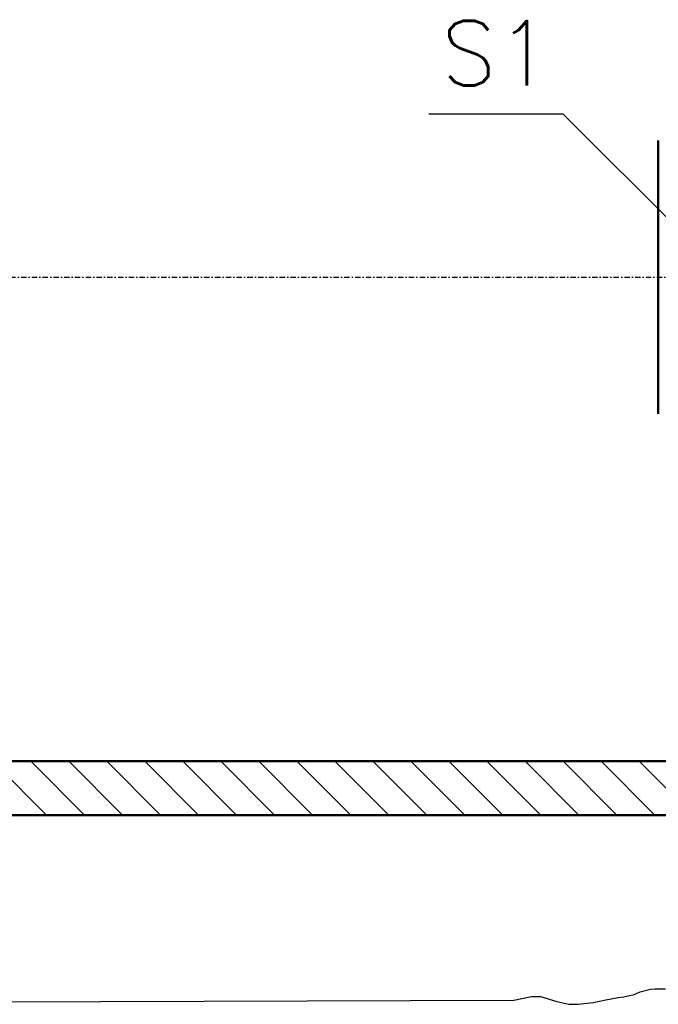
# Model space of a CAD drawing. Header units: millimetres. Extents: x -187295 to -99325, y -133089 to -73689.
# Tile 13 of 34: x -151037 to -148067, y -123403 to -118828. Entities that reach past the tile are written whole.
import ezdxf

# ---------------------------------------------------------------- set-up
doc = ezdxf.new("R2010")
doc.units = ezdxf.units.MM
doc.header["$LTSCALE"] = 50
doc.linetypes.add('DASHDOT', pattern=[1, 0.5, -0.25, 0, -0.25])
doc.layers.add('AM_0', color=7, linetype='Continuous', lineweight=50)
doc.layers.add('KOSMETYKA', color=7, linetype='Continuous')
doc.styles.add('ROMANS', font='romans', dxfattribs={"width": 0.8})

msp = doc.modelspace()

# ---------------------------------------------------------------- linework, layer by layer
at = {"color": 3}
for p, q in [((-150911.771, -122524.14), (-151161.771, -122274.14)), ((-150734.994, -122524.14), (-150984.994, -122274.14)), ((-150558.217, -122524.14), (-150808.217, -122274.14)), ((-150381.44, -122524.14), (-150631.44, -122274.14)), ((-150204.664, -122524.14), (-150454.664, -122274.14)), ((-150027.887, -122524.14), (-150277.887, -122274.14)), ((-149851.11, -122524.14), (-150101.11, -122274.14)), ((-149674.334, -122524.14), (-149924.334, -122274.14)), ((-149497.557, -122524.14), (-149747.557, -122274.14)), ((-149320.78, -122524.14), (-149570.78, -122274.14)), ((-149144.004, -122524.14), (-149394.004, -122274.14)), ((-148967.227, -122524.14), (-149217.227, -122274.14)), ((-148790.45, -122524.14), (-149040.45, -122274.14)), ((-148613.674, -122524.14), (-148863.674, -122274.14)), ((-148436.897, -122524.14), (-148686.897, -122274.14)), ((-148260.12, -122524.14), (-148510.12, -122274.14)), ((-148083.343, -122524.14), (-148333.343, -122274.14)), ((-147906.567, -122524.14), (-148156.567, -122274.14))]:
    msp.add_line(p, q, dxfattribs=at)
at = {"layer": 'AM_0'}
for p, q in [((-148066.922, -120659.14), (-148066.922, -119389.14)), ((-152112.647, -122274.14), (-148000.954, -122274.14)), ((-152325.954, -122524.14), (-148320.954, -122524.14)), ((-148320.954, -122524.14), (-148098.259, -122524.14)), ((-148098.259, -122524.14), (-147325.954, -122524.14))]:
    msp.add_line(p, q, dxfattribs=at)
at = {"layer": 'KOSMETYKA', "color": 3}
for p, q in [((-149133.44, -119264.693), (-148511.689, -119264.693)), ((-148511.689, -119264.693), (-147905.482, -119868.86)), ((-148320.954, -122274.14), (-148098.259, -122274.14)), ((-150972.605, -122524.14), (-150749.91, -122524.14)), ((-150972.605, -122524.14), (-150749.91, -122524.14)), ((-150265.498, -122524.14), (-150042.803, -122524.14)), ((-150265.498, -122524.14), (-150042.803, -122524.14)), ((-149558.391, -122524.14), (-149335.696, -122524.14)), ((-149558.391, -122524.14), (-149335.696, -122524.14)), ((-149028.061, -122524.14), (-148805.366, -122524.14)), ((-149028.061, -122524.14), (-148805.366, -122524.14)), ((-148320.954, -122524.14), (-148098.259, -122524.14)), ((-148179.194, -123357.597), (-148150.954, -123345.975)), ((-148150.954, -123345.975), (-148103.815, -123333.283)), ((-148150.954, -123345.975), (-148150.954, -123345.975)), ((-148103.815, -123333.283), (-148083.787, -123331.236)), ((-148083.787, -123331.236), (-148033.719, -123331.236)), ((-151305.931, -123392.801), (-148738.435, -123384.867)), ((-148738.435, -123384.867), (-148656.877, -123366.354)), ((-148656.877, -123366.354), (-148614.692, -123366.354)), ((-148614.692, -123366.354), (-148538.759, -123390.156)), ((-148538.759, -123390.156), (-148482.512, -123403.379)), ((-148440.327, -123403.379), (-148370.019, -123395.445)), ((-148370.019, -123395.445), (-148310.96, -123382.222)), ((-148310.96, -123382.222), (-148253.174, -123371.844)), ((-148253.174, -123371.844), (-148227.004, -123368.176)), ((-148227.004, -123368.176), (-148179.194, -123357.597)), ((-148482.512, -123403.379), (-148440.327, -123403.379))]:
    msp.add_line(p, q, dxfattribs=at)
at = {"layer": 'KOSMETYKA', "color": 3, "linetype": 'DASHDOT'}
msp.add_line((-153535.342, -120024.14), (-143233.631, -120024.14), dxfattribs=at)

# ---------------------------------------------------------------- texts
at = {"layer": 'KOSMETYKA', "color": 3, "style": 'ROMANS'}
msp.add_text('S1', height=300, dxfattribs=at).set_placement((-149076.447, -119133.141))

doc.saveas('drawing.dxf')
